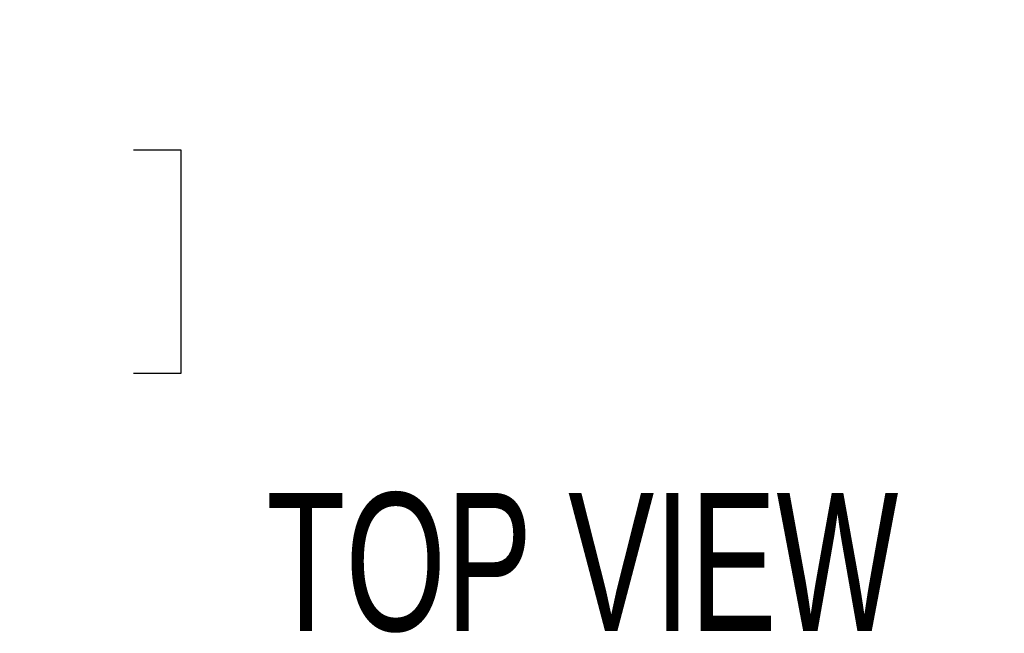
# Model space of a CAD drawing. Header units: inches. Extents: x 0.2 to 10.8, y 0.2 to 8.2.
# Tile 52 of 84: x 3.792 to 4.386, y 6.455 to 6.826. Entities that reach past the tile are written whole.
import ezdxf

# ---------------------------------------------------------------- set-up
doc = ezdxf.new("R2010")
doc.units = ezdxf.units.IN
doc.header["$MEASUREMENT"] = 0
doc.layers.add('DIMENSIONS', color=140, linetype='Continuous')
doc.styles.add('SLDTEXTSTYLE0', font='TXT', dxfattribs={"width": 0.7})
doc.dimstyles.new('SLDDIMSTYLE1', dxfattribs={"dimtxt": 0.084961, "dimasz": 0.13, "dimexe": 0, "dimexo": 0.0625, "dimgap": 0.02124, "dimtad": 0, "dimtih": 1, "dimtoh": 1, "dimlfac": 10, "dimrnd": 1e-09, "dimzin": 12, "dimdsep": 46, "dimtxsty": 'SLDTEXTSTYLE0', "dimsah": 1, "dimcen": 0.09, "dimadec": 0, "dimazin": 3, "dimtfac": 1, "dimtmove": 0, "dimatfit": 0, "dimfxl": 0, "dimfrac": 2, "dimtolj": 1, "dimtzin": 12, "dimarcsym": 0})

# ---------------------------------------------------------------- blocks, each defined once
blk = doc.blocks.new('_D_3')
at = {"layer": 'DIMENSIONS'}
for p, q in [((3.13944, 6.99777), (3.13944, 6.62209)), ((3.30097, 6.91008), (3.30097, 6.62209)), ((3.13944, 6.74709), (2.88944, 6.74709)), ((3.30097, 6.74709), (3.49319, 6.74709)), ((3.60832, 6.74709), (3.57979, 6.74709)), ((3.57979, 6.74709), (3.57979, 6.61205)), ((3.86078, 6.74709), (3.88931, 6.74709)), ((3.88931, 6.74709), (3.88931, 6.61205)), ((3.57979, 6.61205), (3.60832, 6.61205)), ((3.88931, 6.61205), (3.86078, 6.61205))]:
    blk.add_line(p, q, dxfattribs=at)
for points in [[(3.13944, 6.74709), (3.00944, 6.76709), (3.00944, 6.72709)], [(3.30097, 6.74709), (3.43097, 6.72709), (3.43097, 6.76709)]]:
    blk.add_solid(points, dxfattribs=at)
at = {"layer": 'DIMENSIONS', "char_height": 0.083333, "attachment_point": 1, "style": 'SLDTEXTSTYLE0'}
for s, insert in [('1.62', (3.60832, 6.87353)), ('41.0', (3.60832, 6.71948))]:
    blk.add_mtext(s, dxfattribs=dict(at, insert=insert))

msp = doc.modelspace()

# ---------------------------------------------------------------- texts
at = {"layer": 'DIMENSIONS', "insert": (4.131666, 6.539991), "char_height": 0.0833333, "attachment_point": 2, "style": 'SLDTEXTSTYLE0'}
msp.add_mtext('TOP VIEW', dxfattribs=at)

# ---------------------------------------------------------------- dimensions: what is measured, and where the dimension line sits
at = {"layer": 'DIMENSIONS'}
dim = msp.add_linear_dim(base=(3.300968, 6.747085), p1=(3.139437, 7.047766), p2=(3.300968, 6.960078), dimstyle='SLDDIMSTYLE1', dxfattribs=at)
dim.commit()
dim.dimension.update_dxf_attribs({"geometry": '_D_3', "text_midpoint": (3.73455, 6.747085), "dimtype": 160})

doc.saveas('drawing.dxf')
